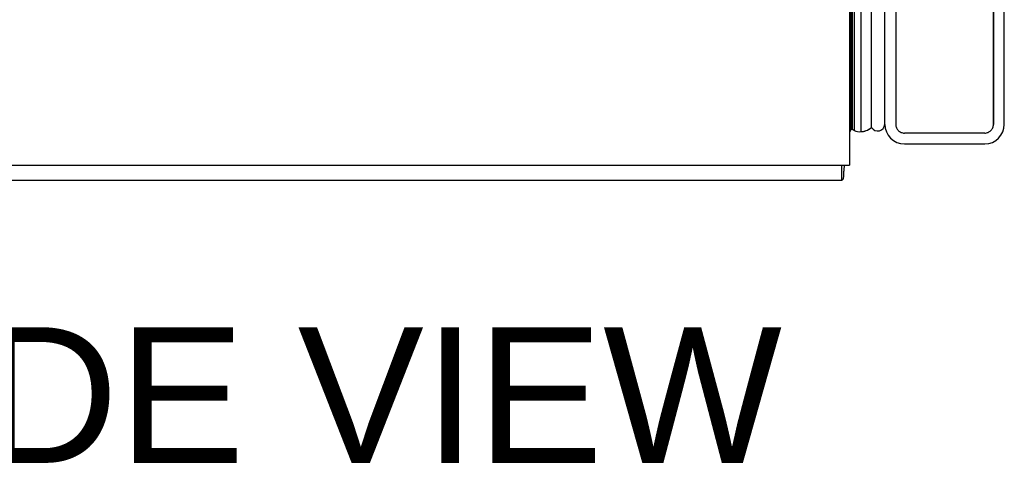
# Model space of a CAD drawing. Header units: inches. Extents: x 0 to 212, y 0 to 138.
# Tile 2 of 256: x 13.31 to 20.11, y 36.35 to 39.43. Entities that reach past the tile are written whole.
import ezdxf

# ---------------------------------------------------------------- set-up
doc = ezdxf.new("R2010")
doc.units = ezdxf.units.IN
doc.header["$LTSCALE"] = 11.6875
doc.header["$MEASUREMENT"] = 0
doc.linetypes.add('HIDDEN', pattern=[0.2, 0.1, -0.1])
doc.layers.get('0').update_dxf_attribs({"linetype": 'CONTINUOUS'})
for name, color, linetype in [('DIMENSIONS', 7, 'CONTINUOUS'), ('LEFTHAND_DOOR_ASSEMBLY', 7, 'CONTINUOUS'), ('RIGHTHAND_DOOR_ASSEMBLY', 7, 'CONTINUOUS')]:
    doc.layers.add(name, color=color, linetype=linetype)
doc.styles.get("Standard").update_dxf_attribs({"font": 'arial.ttf'})

msp = doc.modelspace()

# ---------------------------------------------------------------- linework, layer by layer
at = {"color": 3, "linetype": 'Continuous'}
for p in [(19.0405, 98.2168), (7.0405, 38.4248)]:
    msp.add_line(p, (19.0405, 38.4248), dxfattribs=at)
at = {"color": 7, "linetype": 'Continuous'}
for p, q in [((18.9885, 38.3208), (18.9885, 38.4248)), ((7.0925, 38.3208), (18.9885, 38.3208))]:
    msp.add_line(p, q, dxfattribs=at)
for points in [[(19.0003, 38.3727), (18.9998, 38.3609), (18.9995, 38.3552), (18.9992, 38.3498), (18.9988, 38.345), (18.9984, 38.3408), (18.9979, 38.337), (18.9973, 38.3337), (18.9966, 38.3304), (18.9957, 38.3275), (18.9946, 38.3252), (18.9935, 38.3235), (18.9923, 38.3222), (18.9911, 38.3214), (18.9898, 38.3209), (18.9885, 38.3208)], [(19.0069, 38.4248), (19.0056, 38.4203), (19.0044, 38.4147), (19.0033, 38.4088), (19.0025, 38.4029), (19.0019, 38.397), (19.0013, 38.3908), (19.0009, 38.3847), (19.0006, 38.3787), (19.0003, 38.3727)]]:
    msp.add_lwpolyline(points, dxfattribs=at)
at = {"layer": 'LEFTHAND_DOOR_ASSEMBLY', "color": 7, "linetype": 'Continuous'}
for p, q in [((19.0524, 38.6735), (19.0524, 97.9681)), ((19.0612, 38.6711), (19.0612, 97.9705)), ((19.0748, 38.6644), (19.0748, 97.9772)), ((19.1182, 97.9862), (19.1182, 38.6554)), ((19.1934, 38.6838), (19.1934, 97.9578)), ((19.0524, 38.6735), (19.0405, 38.6527))]:
    msp.add_line(p, q, dxfattribs=at)
at = {"layer": 'LEFTHAND_DOOR_ASSEMBLY', "color": 3, "linetype": 'Continuous'}
for p, q in [((19.2855, 38.7058), (19.2855, 97.9358)), ((20.1105, 38.7058), (20.1105, 97.9358)), ((19.4205, 38.5708), (19.9755, 38.5708))]:
    msp.add_line(p, q, dxfattribs=at)
at = {"layer": 'LEFTHAND_DOOR_ASSEMBLY', "color": 8, "linetype": 'HIDDEN'}
for p, q in [((19.3605, 97.9358), (19.3605, 38.7058)), ((20.0355, 38.7058), (20.0355, 97.9358)), ((19.9755, 38.6458), (19.4205, 38.6458))]:
    msp.add_line(p, q, dxfattribs=at)
at = {"layer": 'LEFTHAND_DOOR_ASSEMBLY', "color": 7, "linetype": 'Continuous'}
for points in [[(19.0612, 38.6711), (19.0645, 38.6693), (19.068, 38.6675), (19.0714, 38.6659), (19.0748, 38.6644)], [(19.1182, 38.6554), (19.126, 38.6557), (19.1338, 38.6566), (19.1415, 38.6581), (19.1492, 38.6601), (19.1569, 38.6627), (19.1644, 38.6658), (19.1719, 38.6695), (19.1792, 38.6737), (19.1864, 38.6785), (19.1934, 38.6838)]]:
    msp.add_lwpolyline(points, dxfattribs=at)
for centre, radius, start, end in [((19.0645, 38.7009), 0.03, 246.20216, 263.58796), ((19.1071, 38.7112), 0.0569, 235.43313, 281.28849), ((19.2355, 38.7108), 0.05, 212.67181, 354.73828)]:
    msp.add_arc(centre, radius, start, end, dxfattribs=at)
at = {"layer": 'LEFTHAND_DOOR_ASSEMBLY', "color": 3, "linetype": 'Continuous'}
for centre, start, end in [((19.4205, 38.7058), 180, 270), ((19.9755, 38.7058), 270, 360)]:
    msp.add_arc(centre, 0.135, start, end, dxfattribs=at)
at = {"layer": 'LEFTHAND_DOOR_ASSEMBLY', "color": 8, "linetype": 'HIDDEN'}
for centre, start, end in [((19.4205, 38.7058), 180, 270), ((19.9755, 38.7058), 270, 360)]:
    msp.add_arc(centre, 0.06, start, end, dxfattribs=at)
at = {"layer": 'LEFTHAND_DOOR_ASSEMBLY', "color": 7, "linetype": 'Continuous'}
for start_param, end_param in [(9.078677, 9.164333), (-3.140119, -2.674506)]:
    msp.add_ellipse((19.118, 38.9204), major_axis=(0, 0.265), ratio=0.632157, start_param=start_param, end_param=end_param, dxfattribs=at)
at = {"layer": 'RIGHTHAND_DOOR_ASSEMBLY', "color": 8, "linetype": 'HIDDEN'}
for p, q in [((19.3605, 97.9358), (19.3605, 38.7058)), ((20.0355, 97.9358), (20.0355, 38.7058)), ((19.9755, 38.6458), (19.4205, 38.6458))]:
    msp.add_line(p, q, dxfattribs=at)
for centre, start, end in [((19.4205, 38.7058), 180, 270), ((19.9755, 38.7058), 270, 360)]:
    msp.add_arc(centre, 0.06, start, end, dxfattribs=at)

# ---------------------------------------------------------------- texts
at = {"layer": 'DIMENSIONS', "color": 2, "linetype": 'Continuous', "insert": (13.4081, 37.3049), "char_height": 0.9375, "width": 10.309015, "attachment_point": 2, "line_spacing_factor": 0.9}
msp.add_mtext('LEFT SIDE VIEW', dxfattribs=at)

doc.saveas('drawing.dxf')
